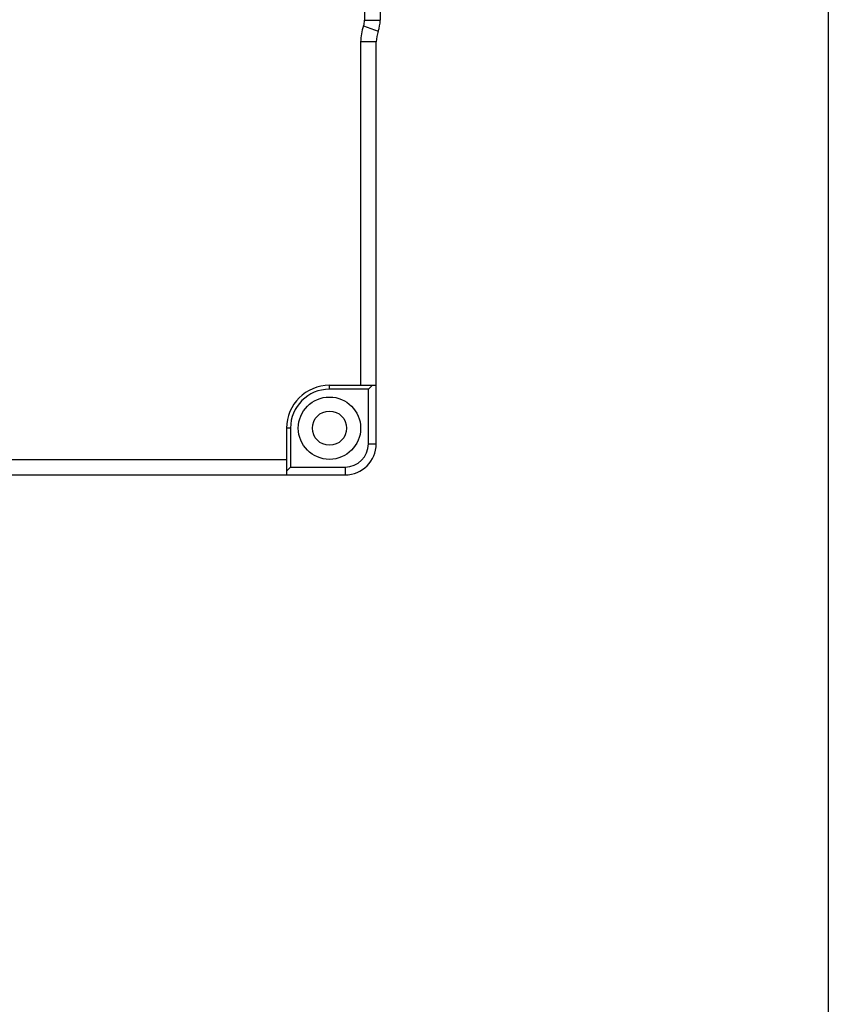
# Model space of a CAD drawing. Header units: millimetres. Extents: x 279 to 496, y -273 to -95.
# Tile 11 of 12: x 470 to 496, y -242 to -210. Entities that reach past the tile are written whole.
import ezdxf

# ---------------------------------------------------------------- set-up
doc = ezdxf.new("R2010")
doc.units = ezdxf.units.MM
doc.header["$LTSCALE"] = 23.1
doc.layers.get('0').update_dxf_attribs({"linetype": 'CONTINUOUS'})
doc.layers.add('00_COMPONENTS', color=7, linetype='CONTINUOUS')

msp = doc.modelspace()

# ---------------------------------------------------------------- linework, layer by layer
msp.add_lwpolyline([(278.9111, -94.6938), (496.1269, -94.6938), (496.1269, -273.1705), (278.9111, -273.1705)], close=True)
at = {"layer": '00_COMPONENTS', "color": 7}
for p, q in [((481.2508, -208.6817), (481.2508, -210.008)), ((481.7508, -208.6817), (481.7508, -210.008)), ((481.1258, -210.704), (481.1258, -221.7198)), ((481.6258, -223.5948), (481.6258, -210.704)), ((480.1258, -221.7198), (481.6258, -221.7198)), ((481.5008, -221.7198), (481.3758, -221.8448)), ((481.3758, -221.8448), (480.1258, -221.8448)), ((481.3758, -223.5948), (481.3758, -221.8448)), ((478.7508, -223.0948), (478.7508, -224.5948)), ((478.8758, -223.0948), (478.8758, -224.3448)), ((456.1865, -224.0948), (478.7508, -224.0948)), ((456.1865, -224.5948), (480.6258, -224.5948)), ((478.8758, -224.3448), (478.7508, -224.4698)), ((478.8758, -224.3448), (480.6258, -224.3448))]:
    msp.add_line(p, q, dxfattribs=at)
at = {"layer": '00_COMPONENTS', "color": 4}
for p, q in [((481.2508, -210.008), (481.7508, -210.008)), ((481.2196, -210.182), (481.6883, -210.356)), ((481.6258, -210.704), (481.1258, -210.704)), ((480.1258, -221.8448), (480.1258, -221.7198)), ((478.8758, -223.0948), (478.7508, -223.0948)), ((481.3758, -223.5948), (481.6258, -223.5948)), ((480.6258, -224.3448), (480.6258, -224.5948))]:
    msp.add_line(p, q, dxfattribs=at)
at = {"layer": '00_COMPONENTS', "color": 7}
for radius in [1, 0.55]:
    msp.add_circle((480.1258, -223.0948), radius, dxfattribs=at)
for centre, radius, start, end in [((480.7508, -210.008), 0.5, 339.63587, 360), ((480.7508, -210.008), 1, 339.63587, 360), ((482.6258, -210.704), 1.5, 159.63587, 180), ((482.6258, -210.704), 1, 159.63587, 180), ((480.1258, -223.0948), 1.375, 90, 180), ((480.1258, -223.0948), 1.25, 90, 180), ((480.6258, -223.5948), 1, 270, 360), ((480.6258, -223.5948), 0.75, 270, 360)]:
    msp.add_arc(centre, radius, start, end, dxfattribs=at)

doc.saveas('drawing.dxf')
